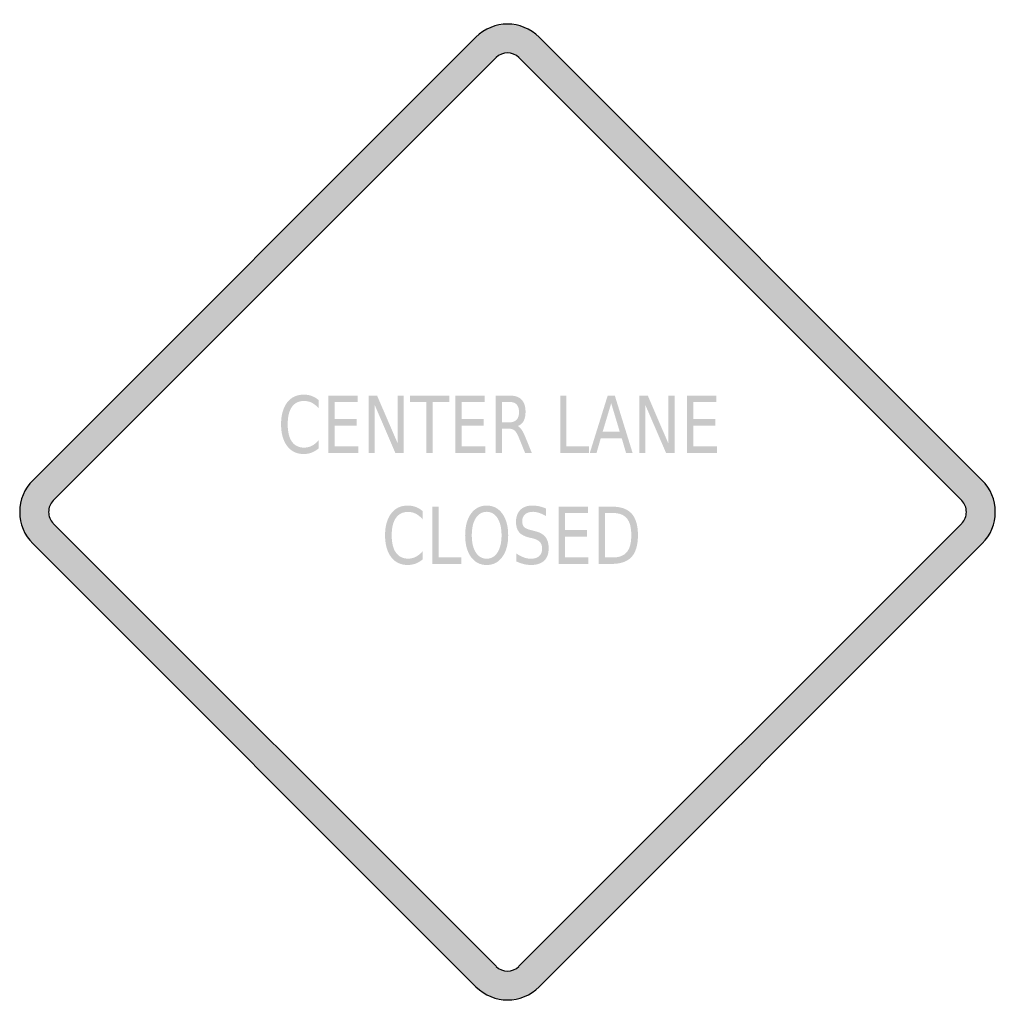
# Model space of a CAD drawing. Header units: inches. Extents: x -0.5 to 0.5, y -0.5 to 0.5.
import ezdxf

# ---------------------------------------------------------------- set-up
doc = ezdxf.new("R2010")
doc.units = ezdxf.units.IN
doc.header["$MEASUREMENT"] = 0

msp = doc.modelspace()

# ---------------------------------------------------------------- hatches: boundary and pattern name
h = msp.add_hatch(color=7)
h.paths.add_polyline_path([(0.0323, 0.4867), (0.4865, 0.0323), (0.4905, 0.0278), (0.4939, 0.0228), (0.4965, 0.0175), (0.4984, 0.012), (0.4995, 0.006), (0.5, 0), (0.4995, -0.006), (0.4984, -0.0118), (0.4965, -0.0175), (0.4939, -0.0228), (0.4905, -0.0278), (0.4865, -0.0323), (0.0323, -0.4867), (0.0278, -0.4907), (0.0227, -0.494), (0.0173, -0.4967), (0.0117, -0.4985), (0.006, -0.4997), (0.0002, -0.5), (-0.0057, -0.4997), (-0.0115, -0.4985), (-0.0172, -0.4967), (-0.0225, -0.494), (-0.0275, -0.4907), (-0.0323, -0.4867), (-0.4867, -0.0322), (-0.4905, -0.0278), (-0.4939, -0.0228), (-0.4965, -0.0175), (-0.4984, -0.0118), (-0.4995, -0.006), (-0.5, 0), (-0.4995, 0.006), (-0.4984, 0.012), (-0.4965, 0.0175), (-0.4939, 0.0228), (-0.4905, 0.0278), (-0.4867, 0.0323), (-0.0323, 0.4867), (-0.0277, 0.4907), (-0.0227, 0.494), (-0.0172, 0.4967), (-0.0117, 0.4985), (-0.0058, 0.4997), (0, 0.5), (0.0058, 0.4997), (0.0117, 0.4985), (0.0172, 0.4967), (0.0227, 0.494), (0.0277, 0.4907), (0.0323, 0.4867)])
h.paths.add_polyline_path([(0.0117, 0.4655), (0.4655, 0.0117), (0.467, 0.0102), (0.4682, 0.0083), (0.4692, 0.0063), (0.4699, 0.0043), (0.4704, 0.0022), (0.4704, 0), (0.4704, -0.0022), (0.4699, -0.0042), (0.4692, -0.0063), (0.4682, -0.0082), (0.467, -0.01), (0.4655, -0.0117), (0.0117, -0.4655), (0.0082, -0.4682), (0.0042, -0.4699), (0, -0.4704), (-0.0042, -0.4699), (-0.0082, -0.4682), (-0.0117, -0.4655), (-0.4655, -0.0117), (-0.467, -0.01), (-0.4682, -0.0082), (-0.4692, -0.0063), (-0.4699, -0.0042), (-0.4704, -0.0022), (-0.4704, 0), (-0.4704, 0.0022), (-0.4699, 0.0043), (-0.4692, 0.0063), (-0.4682, 0.0083), (-0.467, 0.0102), (-0.4655, 0.0117), (-0.0117, 0.4655), (-0.0082, 0.4684), (-0.0042, 0.4699), (0, 0.4705), (0.0042, 0.4699), (0.0082, 0.4684), (0.0117, 0.4655)], flags=0)
h = msp.add_hatch(color=7)
edge = h.paths.add_edge_path()
edge.add_line((-0.1937, 0.1148), (-0.1937, 0.1064))
edge.add_spline(control_points=[(-0.1937, 0.1064), (-0.1958, 0.1089), (-0.1982, 0.1107), (-0.2006, 0.112), (-0.2031, 0.1132), (-0.2057, 0.1138), (-0.2085, 0.1138), (-0.2139, 0.1138), (-0.2181, 0.1118), (-0.221, 0.1077), (-0.2239, 0.1036), (-0.2253, 0.0976), (-0.2253, 0.0899), (-0.2253, 0.0821), (-0.2239, 0.0762), (-0.221, 0.0721), (-0.2181, 0.068), (-0.2139, 0.066), (-0.2085, 0.066), (-0.2057, 0.066), (-0.2031, 0.0666), (-0.2006, 0.0678), (-0.1982, 0.069), (-0.1958, 0.0709), (-0.1937, 0.0734)], knot_values=[0, 0, 0, 0, 1, 1, 1, 2, 2, 2, 3, 3, 3, 4, 4, 4, 5, 5, 5, 6, 6, 6, 7, 7, 7, 8, 8, 8, 8], degree=3, periodic=0)
edge.add_line((-0.1937, 0.0734), (-0.1937, 0.0651))
edge.add_spline(control_points=[(-0.1937, 0.0651), (-0.1959, 0.0632), (-0.1983, 0.0618), (-0.2008, 0.0608), (-0.2034, 0.0599), (-0.206, 0.0594), (-0.2088, 0.0594), (-0.2161, 0.0594), (-0.2217, 0.0621), (-0.2259, 0.0676), (-0.23, 0.073), (-0.2321, 0.0805), (-0.2321, 0.0899), (-0.2321, 0.0993), (-0.23, 0.1067), (-0.2259, 0.1122), (-0.2217, 0.1176), (-0.2161, 0.1203), (-0.2088, 0.1203), (-0.206, 0.1203), (-0.2033, 0.1199), (-0.2008, 0.1189), (-0.1982, 0.118), (-0.1959, 0.1166), (-0.1937, 0.1148)], knot_values=[0, 0, 0, 0, 1, 1, 1, 2, 2, 2, 3, 3, 3, 4, 4, 4, 5, 5, 5, 6, 6, 6, 7, 7, 7, 8, 8, 8, 8], degree=3, periodic=0)
for points in [[(-0.1837, 0.1193), (-0.1536, 0.1193), (-0.1536, 0.1126), (-0.1772, 0.1126), (-0.1772, 0.0952), (-0.1545, 0.0952), (-0.1545, 0.0885), (-0.1772, 0.0885), (-0.1772, 0.0673), (-0.1529, 0.0673), (-0.1529, 0.0606), (-0.1837, 0.0606), (-0.1837, 0.1193)], [(-0.1424, 0.1193), (-0.1337, 0.1193), (-0.1125, 0.0702), (-0.1125, 0.1193), (-0.1063, 0.1193), (-0.1063, 0.0606), (-0.115, 0.0606), (-0.1361, 0.1097), (-0.1361, 0.0606), (-0.1424, 0.0606), (-0.1424, 0.1193)], [(-0.1, 0.1193), (-0.0597, 0.1193), (-0.0597, 0.1126), (-0.0766, 0.1126), (-0.0766, 0.0606), (-0.0831, 0.0606), (-0.0831, 0.1126), (-0.1, 0.1126), (-0.1, 0.1193)], [(-0.0535, 0.1193), (-0.0234, 0.1193), (-0.0234, 0.1126), (-0.0471, 0.1126), (-0.0471, 0.0952), (-0.0244, 0.0952), (-0.0244, 0.0885), (-0.0471, 0.0885), (-0.0471, 0.0673), (-0.0228, 0.0673), (-0.0228, 0.0606), (-0.0535, 0.0606), (-0.0535, 0.1193)], [(0.054, 0.1193), (0.0604, 0.1193), (0.0604, 0.0673), (0.0836, 0.0673), (0.0836, 0.0606), (0.054, 0.0606), (0.054, 0.1193)], [(0.1351, 0.1193), (0.1438, 0.1193), (0.1649, 0.0702), (0.1649, 0.1193), (0.1712, 0.1193), (0.1712, 0.0606), (0.1625, 0.0606), (0.1413, 0.1097), (0.1413, 0.0606), (0.1351, 0.0606), (0.1351, 0.1193)], [(0.184, 0.1193), (0.2141, 0.1193), (0.2141, 0.1126), (0.1905, 0.1126), (0.1905, 0.0952), (0.2132, 0.0952), (0.2132, 0.0885), (0.1905, 0.0885), (0.1905, 0.0673), (0.2147, 0.0673), (0.2147, 0.0606), (0.184, 0.0606), (0.184, 0.1193)], [(-0.0771, 0.0055), (-0.0706, 0.0055), (-0.0706, -0.0465), (-0.0474, -0.0465), (-0.0474, -0.0532), (-0.0771, -0.0532), (-0.0771, 0.0055)], [(0.0523, 0.0055), (0.0824, 0.0055), (0.0824, -0.0011), (0.0588, -0.0011), (0.0588, -0.0185), (0.0815, -0.0185), (0.0815, -0.0252), (0.0588, -0.0252), (0.0588, -0.0465), (0.083, -0.0465), (0.083, -0.0532), (0.0523, -0.0532), (0.0523, 0.0055)]]:
    msp.add_hatch(color=7).paths.add_polyline_path(points)
h = msp.add_hatch(color=7)
edge = h.paths.add_edge_path()
edge.add_spline(control_points=[(0.0104, 0.0881), (0.0118, 0.0875), (0.0131, 0.0863), (0.0144, 0.0844), (0.0157, 0.0825), (0.017, 0.0799), (0.0184, 0.0766)], knot_values=[0, 0, 0, 0, 1, 1, 1, 2, 2, 2, 2], degree=3, periodic=0)
edge.add_line((0.0184, 0.0766), (0.0249, 0.0606))
edge.add_line((0.0249, 0.0606), (0.018, 0.0606))
edge.add_line((0.018, 0.0606), (0.0119, 0.0756))
edge.add_spline(control_points=[(0.0119, 0.0756), (0.0103, 0.0796), (0.0088, 0.0822), (0.0073, 0.0835), (0.0058, 0.0847), (0.0038, 0.0854), (0.0013, 0.0854)], knot_values=[0, 0, 0, 0, 1, 1, 1, 2, 2, 2, 2], degree=3, periodic=0)
edge.add_line((0.0013, 0.0854), (-0.0058, 0.0854))
edge.add_line((-0.0058, 0.0854), (-0.0058, 0.0606))
edge.add_line((-0.0058, 0.0606), (-0.0122, 0.0606))
edge.add_line((-0.0122, 0.0606), (-0.0122, 0.1193))
edge.add_line((-0.0122, 0.1193), (0.0023, 0.1193))
edge.add_spline(control_points=[(0.0023, 0.1193), (0.0078, 0.1193), (0.0119, 0.1179), (0.0145, 0.1151), (0.0172, 0.1123), (0.0185, 0.108), (0.0185, 0.1024), (0.0185, 0.0987), (0.0178, 0.0956), (0.0165, 0.0932), (0.0151, 0.0907), (0.0131, 0.089), (0.0104, 0.0881)], knot_values=[0, 0, 0, 0, 1, 1, 1, 2, 2, 2, 3, 3, 3, 4, 4, 4, 4], degree=3, periodic=0)
edge = h.paths.add_edge_path(flags=0)
edge.add_line((-0.0058, 0.1128), (-0.0058, 0.0919))
edge.add_line((-0.0058, 0.0919), (0.0023, 0.0919))
edge.add_spline(control_points=[(0.0023, 0.0919), (0.0054, 0.0919), (0.0078, 0.0928), (0.0094, 0.0946), (0.011, 0.0963), (0.0118, 0.0989), (0.0118, 0.1024), (0.0118, 0.1058), (0.011, 0.1084), (0.0094, 0.1101), (0.0078, 0.1119), (0.0054, 0.1128), (0.0023, 0.1128)], knot_values=[0, 0, 0, 0, 1, 1, 1, 2, 2, 2, 3, 3, 3, 4, 4, 4, 4], degree=3, periodic=0)
edge.add_line((0.0023, 0.1128), (-0.0058, 0.1128))
h = msp.add_hatch(color=7)
h.paths.add_polyline_path([(0.1027, 0.1193), (0.11, 0.1193), (0.1282, 0.0606), (0.1215, 0.0606), (0.1171, 0.0756), (0.0956, 0.0756), (0.0913, 0.0606), (0.0844, 0.0606), (0.1027, 0.1193)])
h.paths.add_polyline_path([(0.1063, 0.1115), (0.0975, 0.0822), (0.1151, 0.0822), (0.1063, 0.1115)], flags=0)
h = msp.add_hatch(color=7)
edge = h.paths.add_edge_path()
edge.add_line((-0.0871, 0.001), (-0.0871, -0.0074))
edge.add_spline(control_points=[(-0.0871, -0.0074), (-0.0892, -0.0049), (-0.0916, -0.003), (-0.094, -0.0018), (-0.0965, -0.0005), (-0.0991, 0.0001), (-0.1019, 0.0001), (-0.1073, 0.0001), (-0.1115, -0.002), (-0.1144, -0.0061), (-0.1173, -0.0102), (-0.1187, -0.0161), (-0.1187, -0.0239), (-0.1187, -0.0316), (-0.1173, -0.0375), (-0.1144, -0.0416), (-0.1115, -0.0457), (-0.1073, -0.0478), (-0.1019, -0.0478), (-0.0991, -0.0478), (-0.0965, -0.0472), (-0.094, -0.0459), (-0.0916, -0.0447), (-0.0892, -0.0428), (-0.0871, -0.0404)], knot_values=[0, 0, 0, 0, 1, 1, 1, 2, 2, 2, 3, 3, 3, 4, 4, 4, 5, 5, 5, 6, 6, 6, 7, 7, 7, 8, 8, 8, 8], degree=3, periodic=0)
edge.add_line((-0.0871, -0.0404), (-0.0871, -0.0487))
edge.add_spline(control_points=[(-0.0871, -0.0487), (-0.0893, -0.0505), (-0.0917, -0.052), (-0.0942, -0.0529), (-0.0968, -0.0538), (-0.0994, -0.0543), (-0.1022, -0.0543), (-0.1095, -0.0543), (-0.1152, -0.0516), (-0.1193, -0.0462), (-0.1234, -0.0407), (-0.1255, -0.0333), (-0.1255, -0.0239), (-0.1255, -0.0144), (-0.1234, -0.007), (-0.1193, -0.0016), (-0.1152, 0.0039), (-0.1095, 0.0066), (-0.1022, 0.0066), (-0.0994, 0.0066), (-0.0967, 0.0061), (-0.0942, 0.0052), (-0.0916, 0.0043), (-0.0893, 0.0029), (-0.0871, 0.001)], knot_values=[0, 0, 0, 0, 1, 1, 1, 2, 2, 2, 3, 3, 3, 4, 4, 4, 5, 5, 5, 6, 6, 6, 7, 7, 7, 8, 8, 8, 8], degree=3, periodic=0)
h = msp.add_hatch(color=7)
edge = h.paths.add_edge_path()
edge.add_spline(control_points=[(-0.0213, 0.0066), (-0.0146, 0.0066), (-0.0093, 0.0038), (-0.0053, -0.0017), (-0.0013, -0.0072), (0.0007, -0.0146), (0.0007, -0.0239), (0.0007, -0.0331), (-0.0013, -0.0405), (-0.0053, -0.046), (-0.0093, -0.0516), (-0.0146, -0.0543), (-0.0213, -0.0543), (-0.028, -0.0543), (-0.0334, -0.0516), (-0.0374, -0.0461), (-0.0414, -0.0406), (-0.0434, -0.0332), (-0.0434, -0.0239), (-0.0434, -0.0146), (-0.0414, -0.0072), (-0.0374, -0.0017), (-0.0334, 0.0038), (-0.028, 0.0066), (-0.0213, 0.0066)], knot_values=[0, 0, 0, 0, 1, 1, 1, 2, 2, 2, 3, 3, 3, 4, 4, 4, 5, 5, 5, 6, 6, 6, 7, 7, 7, 8, 8, 8, 8], degree=3, periodic=0)
edge = h.paths.add_edge_path(flags=0)
edge.add_spline(control_points=[(-0.0213, 0.0002), (-0.026, 0.0002), (-0.0298, -0.002), (-0.0325, -0.0063), (-0.0353, -0.0106), (-0.0366, -0.0165), (-0.0366, -0.0239), (-0.0366, -0.0313), (-0.0353, -0.0371), (-0.0325, -0.0414), (-0.0298, -0.0457), (-0.026, -0.0479), (-0.0213, -0.0479), (-0.0167, -0.0479), (-0.0129, -0.0457), (-0.0102, -0.0414), (-0.0075, -0.0371), (-0.0061, -0.0313), (-0.0061, -0.0239), (-0.0061, -0.0165), (-0.0075, -0.0106), (-0.0102, -0.0063), (-0.0129, -0.002), (-0.0167, 0.0002), (-0.0213, 0.0002)], knot_values=[0, 0, 0, 0, 1, 1, 1, 2, 2, 2, 3, 3, 3, 4, 4, 4, 5, 5, 5, 6, 6, 6, 7, 7, 7, 8, 8, 8, 8], degree=3, periodic=0)
h = msp.add_hatch(color=7)
edge = h.paths.add_edge_path()
edge.add_line((0.0393, 0.0036), (0.0393, -0.0041))
edge.add_spline(control_points=[(0.0393, -0.0041), (0.0369, -0.0027), (0.0346, -0.0016), (0.0324, -0.0009), (0.0302, -0.0002), (0.0282, 0.0002), (0.0261, 0.0002), (0.0226, 0.0002), (0.0199, -0.0007), (0.018, -0.0024), (0.0161, -0.004), (0.0151, -0.0064), (0.0151, -0.0095), (0.0151, -0.0121), (0.0158, -0.0141), (0.017, -0.0154), (0.0183, -0.0167), (0.0207, -0.0178), (0.0243, -0.0186)], knot_values=[0, 0, 0, 0, 1, 1, 1, 2, 2, 2, 3, 3, 3, 4, 4, 4, 5, 5, 5, 6, 6, 6, 6], degree=3, periodic=0)
edge.add_line((0.0243, -0.0186), (0.0281, -0.0196))
edge.add_spline(control_points=[(0.0281, -0.0196), (0.033, -0.0207), (0.0365, -0.0227), (0.0388, -0.0255), (0.0411, -0.0284), (0.0422, -0.0322), (0.0422, -0.037), (0.0422, -0.0427), (0.0407, -0.047), (0.0376, -0.0499), (0.0345, -0.0528), (0.03, -0.0543), (0.024, -0.0543), (0.0217, -0.0543), (0.0193, -0.054), (0.0168, -0.0534), (0.0142, -0.0527), (0.0116, -0.0518), (0.0089, -0.0506)], knot_values=[0, 0, 0, 0, 1, 1, 1, 2, 2, 2, 3, 3, 3, 4, 4, 4, 5, 5, 5, 6, 6, 6, 6], degree=3, periodic=0)
edge.add_line((0.0089, -0.0506), (0.0089, -0.0424))
edge.add_spline(control_points=[(0.0089, -0.0424), (0.0115, -0.0442), (0.0141, -0.0456), (0.0166, -0.0465), (0.0191, -0.0474), (0.0215, -0.0479), (0.024, -0.0479), (0.0276, -0.0479), (0.0305, -0.047), (0.0325, -0.0452), (0.0345, -0.0434), (0.0355, -0.0409), (0.0355, -0.0376), (0.0355, -0.0347), (0.0348, -0.0324), (0.0333, -0.0308), (0.0319, -0.0292), (0.0295, -0.028), (0.0262, -0.0271)], knot_values=[0, 0, 0, 0, 1, 1, 1, 2, 2, 2, 3, 3, 3, 4, 4, 4, 5, 5, 5, 6, 6, 6, 6], degree=3, periodic=0)
edge.add_line((0.0262, -0.0271), (0.0223, -0.0262))
edge.add_spline(control_points=[(0.0223, -0.0262), (0.0175, -0.025), (0.014, -0.0232), (0.0119, -0.0207), (0.0098, -0.0181), (0.0087, -0.0146), (0.0087, -0.0102), (0.0087, -0.005), (0.0102, -0.0009), (0.0131, 0.0021), (0.0161, 0.0051), (0.0202, 0.0066), (0.0254, 0.0066), (0.0276, 0.0066), (0.0299, 0.0064), (0.0322, 0.0059), (0.0346, 0.0054), (0.0369, 0.0046), (0.0393, 0.0036)], knot_values=[0, 0, 0, 0, 1, 1, 1, 2, 2, 2, 3, 3, 3, 4, 4, 4, 5, 5, 5, 6, 6, 6, 6], degree=3, periodic=0)
h = msp.add_hatch(color=7)
edge = h.paths.add_edge_path()
edge.add_line((0.0936, 0.0055), (0.1068, 0.0055))
edge.add_spline(control_points=[(0.1068, 0.0055), (0.1161, 0.0055), (0.1229, 0.0032), (0.1272, -0.0016), (0.1315, -0.0063), (0.1337, -0.0137), (0.1337, -0.0238), (0.1337, -0.0339), (0.1315, -0.0413), (0.1272, -0.0461), (0.1228, -0.0508), (0.116, -0.0532), (0.1068, -0.0532)], knot_values=[0, 0, 0, 0, 1, 1, 1, 2, 2, 2, 3, 3, 3, 4, 4, 4, 4], degree=3, periodic=0)
edge.add_line((0.1068, -0.0532), (0.0936, -0.0532))
edge.add_line((0.0936, -0.0532), (0.0936, 0.0055))
edge = h.paths.add_edge_path(flags=0)
edge.add_line((0.1001, -0.001), (0.1001, -0.0466))
edge.add_line((0.1001, -0.0466), (0.1078, -0.0466))
edge.add_spline(control_points=[(0.1078, -0.0466), (0.1144, -0.0466), (0.1192, -0.0448), (0.1223, -0.0411), (0.1254, -0.0375), (0.1269, -0.0317), (0.1269, -0.0238), (0.1269, -0.0159), (0.1254, -0.0101), (0.1223, -0.0065), (0.1192, -0.0028), (0.1144, -0.001), (0.1078, -0.001)], knot_values=[0, 0, 0, 0, 1, 1, 1, 2, 2, 2, 3, 3, 3, 4, 4, 4, 4], degree=3, periodic=0)
edge.add_line((0.1078, -0.001), (0.1001, -0.001))

# ---------------------------------------------------------------- linework, layer by layer
at = {"color": 7}
for p, q in [((-0.4867, 0.0323), (-0.0323, 0.4867)), ((0.0323, 0.4867), (0.4867, 0.0323)), ((-0.4656, 0.0118), (-0.0117, 0.4656)), ((0.0117, 0.4656), (0.4656, 0.0118)), ((-0.0117, -0.4655), (-0.4656, -0.0117)), ((0.4656, -0.0117), (0.0117, -0.4655)), ((-0.0323, -0.4866), (-0.4867, -0.0322)), ((0.4867, -0.0322), (0.0323, -0.4866))]:
    msp.add_line(p, q, dxfattribs=at)
for points in [[(0.0324, 0.4866), (0.0145, 0.5045), (-0.0145, 0.5045), (-0.0324, 0.4866)], [(0.0117, 0.4656), (0.0052, 0.4721), (-0.0052, 0.4721), (-0.0117, 0.4656)], [(-0.0117, -0.4656), (-0.0052, -0.472), (0.0052, -0.472), (0.0117, -0.4656)], [(-0.0323, -0.4866), (-0.0144, -0.5045), (0.0146, -0.5045), (0.0325, -0.4866)]]:
    msp.add_open_spline(points, degree=3, dxfattribs=at)
for points in [[(-0.4866, 0.0324), (-0.4952, 0.0238), (-0.5, 0.0122), (-0.5, 0), (-0.5, -0.0121), (-0.4952, -0.0238), (-0.4866, -0.0323)], [(0.4866, -0.0323), (0.4952, -0.0238), (0.5, -0.0121), (0.5, 0), (0.5, 0.0122), (0.4952, 0.0238), (0.4866, 0.0324)], [(-0.4656, 0.0117), (-0.4687, 0.0086), (-0.4704, 0.0044), (-0.4704, 0), (-0.4704, -0.0043), (-0.4687, -0.0085), (-0.4656, -0.0116)], [(0.4656, -0.0116), (0.4687, -0.0085), (0.4704, -0.0043), (0.4704, 0), (0.4704, 0.0044), (0.4687, 0.0086), (0.4656, 0.0117)]]:
    msp.add_open_spline(points, degree=3, knots=[0, 0, 0, 0, 1, 1, 1, 2, 2, 2, 2], dxfattribs=at)

doc.saveas('drawing.dxf')
